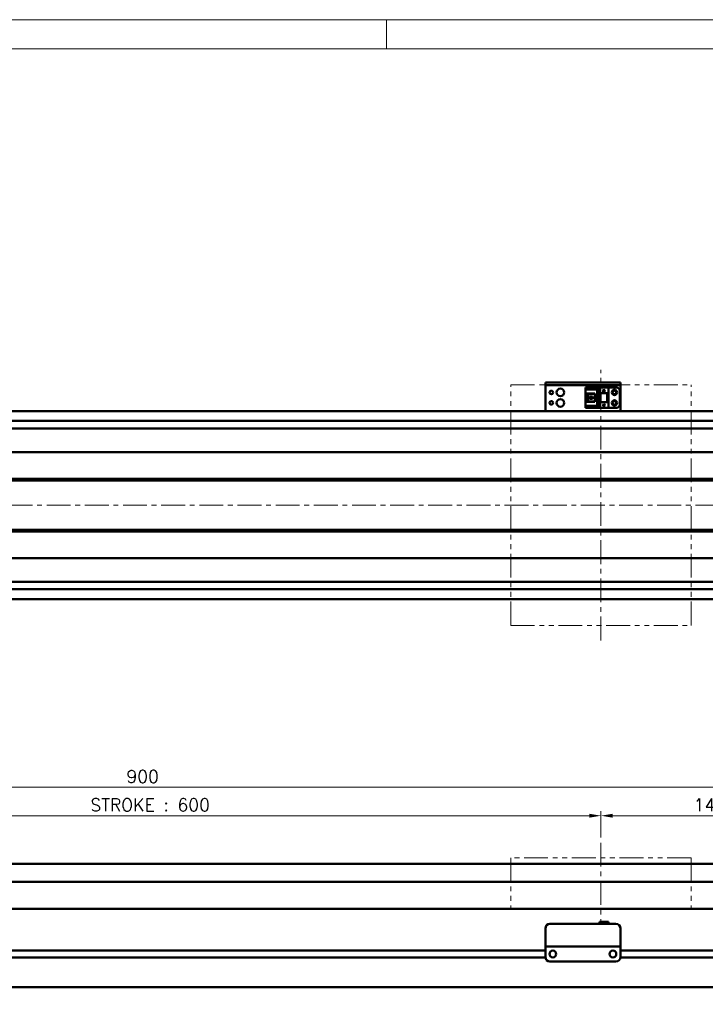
# Model space of a CAD drawing. Header units: millimetres. Extents: x 46891 to 50168, y 6223 to 9676.
# Tile 4 of 6: x 49113 to 49570, y 9021 to 9676. Entities that reach past the tile are written whole.
import ezdxf

# ---------------------------------------------------------------- set-up
doc = ezdxf.new("R2010")
doc.units = ezdxf.units.MM
doc.header["$LTSCALE"] = 0.5
doc.linetypes.add('CENTER', pattern=[50.8, 31.75, -6.35, 6.35, -6.35])
doc.linetypes.add('PHANTOM', pattern=[63.5, 31.75, -6.35, 6.35, -6.35, 6.35, -6.35])
doc.layers.get('0').update_dxf_attribs({"lineweight": 20})
doc.layers.add('1', color=1, linetype='CENTER', lineweight=13)
doc.layers.add('외형선(ISO)', color=7, linetype='Continuous', lineweight=50)
doc.styles.add('DSR TEXT', font='romans.shx', dxfattribs={"bigfont": 'whgtxt.shx'})
doc.styles.get("Standard").update_dxf_attribs({"font": 'romans.shx', "bigfont": 'whgtxt.shx'})
doc.dimstyles.new('DSR', dxfattribs={"dimscale": 2, "dimtxt": 3, "dimasz": 3, "dimexe": 0.5, "dimexo": 0.5, "dimgap": 0.5, "dimtad": 1, "dimdsep": 46, "dimtxsty": 'Standard', "dimcen": 2.5, "dimclrd": 4, "dimclre": 4, "dimclrt": 2, "dimadec": 0, "dimazin": 2, "dimtfac": 1, "dimtmove": 0, "dimatfit": 3, "dimfxl": 0, "dimlwd": -1, "dimlwe": -1, "dimarcsym": 0})

# ---------------------------------------------------------------- blocks, each defined once
blk = doc.blocks.new('A$C1C1952E1')
at = {"color": 1}
blk.add_lwpolyline([(0, 0), (420, 0), (420, 297), (0, 297)], close=True, dxfattribs=at)
at = {"color": 3}
blk.add_lwpolyline([(5, 5), (415, 5), (415, 292), (5, 292)], close=True, dxfattribs=at)
blk = doc.blocks.new('*D85')
at = {"color": 1, "linetype": 'ByBlock'}
for p, q in [((48900.29, 9131.66), (48900.29, 9149.06)), ((48908.09, 9146.06), (49492.49, 9146.06)), ((49500.29, 9131.66), (49500.29, 9149.06))]:
    blk.add_line(p, q, dxfattribs=at)
at = {"color": 1}
for points in [[(48908.09, 9147.36), (48908.09, 9144.76), (48900.29, 9146.06)], [(49492.49, 9147.36), (49492.49, 9144.76), (49500.29, 9146.06)]]:
    blk.add_solid(points, dxfattribs=at)
at = {"layer": 'Defpoints', "color": 0}
for p in [(49500.29, 9146.06), (48900.29, 9128.06), (49500.29, 9128.06)]:
    blk.add_point(p, dxfattribs=at)
at = {"color": 3, "insert": (49200.29, 9153.26), "char_height": 8.4, "attachment_point": 5, "style": 'DSR TEXT'}
blk.add_mtext('STROKE : 600', dxfattribs=at)
blk = doc.blocks.new('*D86')
at = {"color": 1, "linetype": 'ByBlock'}
for p, q in [((49500.29, 9131.66), (49500.29, 9149.06)), ((49508.09, 9146.06), (49637.49, 9146.06)), ((49645.29, 9117.66), (49645.29, 9149.06))]:
    blk.add_line(p, q, dxfattribs=at)
at = {"color": 1}
for points in [[(49508.09, 9147.36), (49508.09, 9144.76), (49500.29, 9146.06)], [(49637.49, 9147.36), (49637.49, 9144.76), (49645.29, 9146.06)]]:
    blk.add_solid(points, dxfattribs=at)
at = {"layer": 'Defpoints', "color": 0}
for p in [(49645.29, 9146.06), (49500.29, 9128.06), (49645.29, 9114.06)]:
    blk.add_point(p, dxfattribs=at)
at = {"color": 3, "insert": (49572.79, 9153.26), "char_height": 8.4, "attachment_point": 5, "style": 'DSR TEXT'}
blk.add_mtext('145', dxfattribs=at)
blk = doc.blocks.new('*D83')
at = {"color": 1, "linetype": 'ByBlock'}
for p, q in [((48745.29, 9117.66), (48745.29, 9168)), ((49645.29, 9117.66), (49645.29, 9168)), ((49637.49, 9165), (48753.09, 9165))]:
    blk.add_line(p, q, dxfattribs=at)
at = {"color": 1}
for points in [[(48753.09, 9166.3), (48753.09, 9163.7), (48745.29, 9165)], [(49637.49, 9166.3), (49637.49, 9163.7), (49645.29, 9165)]]:
    blk.add_solid(points, dxfattribs=at)
at = {"layer": 'Defpoints', "color": 0}
for p in [(48745.29, 9165), (48745.29, 9114.06), (49645.29, 9114.06)]:
    blk.add_point(p, dxfattribs=at)
at = {"color": 3, "insert": (49195.29, 9172.2), "char_height": 8.4, "attachment_point": 5, "style": 'DSR TEXT'}
blk.add_mtext('900', dxfattribs=at)

msp = doc.modelspace()

# ---------------------------------------------------------------- linework, layer by layer
at = {"color": 1}
msp.add_line((49357.48132, 9675.71252), (49357.48132, 9656.40752), dxfattribs=at)
at = {"color": 6, "linetype": 'PHANTOM'}
for p, q in [((49440.28843, 9432.7159), (49560.28843, 9432.7159)), ((49440.28843, 9272.7159), (49440.28843, 9432.7159)), ((49560.28843, 9272.7159), (49560.28843, 9432.7159)), ((49440.28843, 9272.7159), (49560.28843, 9272.7159)), ((49560.28843, 9118.05808), (49440.28843, 9118.05808)), ((49440.28843, 9118.05808), (49440.28843, 9084.05808)), ((49560.28843, 9118.05808), (49560.28843, 9084.05808))]:
    msp.add_line(p, q, dxfattribs=at)
at = {"layer": '1'}
for p, q in [((49500.28843, 9262.7159), (49500.28843, 9442.7159)), ((49655.28843, 9352.7159), (48735.28843, 9352.7159)), ((49500.28843, 9128.05808), (49500.28843, 9074.05808))]:
    msp.add_line(p, q, dxfattribs=at)
at = {"layer": '외형선(ISO)'}
for p, q in [((49463.28843, 9434.21588), (49463.28843, 9434.21586)), ((49463.28843, 9434.21588), (49513.28843, 9434.21588)), ((49463.28843, 9432.61586), (49463.28843, 9434.21586)), ((49466.28843, 9434.21585), (49510.28843, 9434.21585)), ((49513.28843, 9434.21586), (49513.28843, 9432.61586)), ((49463.28843, 9432.61586), (49463.28843, 9432.11588)), ((49463.28843, 9432.11588), (49463.28843, 9417.21588)), ((49466.28843, 9432.61585), (49510.28843, 9432.61585)), ((49490.08843, 9430.9159), (49505.28843, 9430.9159)), ((49490.08843, 9430.91589), (49490.08843, 9430.11589)), ((49490.08843, 9430.91589), (49499.28843, 9430.91589)), ((49490.08843, 9430.11589), (49498.38843, 9430.11589)), ((49490.08843, 9430.11589), (49490.08843, 9429.61589)), ((49490.08843, 9427.01589), (49490.08843, 9429.61589)), ((49490.08843, 9429.61589), (49497.88843, 9429.61589)), ((49498.38843, 9430.11589), (49497.88843, 9429.61589)), ((49497.88843, 9429.61589), (49497.88843, 9418.81589)), ((49498.38843, 9430.11589), (49498.38843, 9418.31589)), ((49499.28843, 9427.21587), (49499.28843, 9430.91587)), ((49499.28843, 9430.91587), (49505.28843, 9430.91587)), ((49499.28843, 9427.21587), (49499.28843, 9421.21589)), ((49499.28843, 9427.21587), (49505.28843, 9427.21587)), ((49499.78843, 9427.21587), (49499.78843, 9421.21589)), ((49500.08843, 9421.21589), (49500.08843, 9427.21587)), ((49501.68843, 9428.61587), (49502.28843, 9429.81587)), ((49501.88843, 9428.61587), (49501.68843, 9428.61587)), ((49501.88843, 9428.21587), (49501.88843, 9428.61587)), ((49502.68843, 9428.21587), (49501.88843, 9428.21587)), ((49502.28843, 9429.81587), (49502.88843, 9428.61587)), ((49502.68843, 9428.61587), (49502.68843, 9428.21587)), ((49502.88843, 9428.61587), (49502.68843, 9428.61587)), ((49504.48843, 9427.21587), (49504.48843, 9421.21589)), ((49504.78843, 9421.21589), (49504.78843, 9427.21587)), ((49510.78843, 9430.91589), (49505.28843, 9430.91589)), ((49505.28843, 9430.91587), (49505.28843, 9430.91589)), ((49505.28843, 9427.21587), (49505.28843, 9430.91587)), ((49505.28843, 9427.21587), (49505.28843, 9421.21589)), ((49512.78843, 9419.51589), (49512.78843, 9428.91589)), ((49513.28843, 9432.11588), (49513.28843, 9432.61586)), ((49513.28843, 9417.21588), (49513.28843, 9432.11588)), ((49490.08843, 9421.41589), (49490.08843, 9427.01589)), ((49490.08843, 9427.01589), (49496.28843, 9427.01589)), ((49490.08843, 9418.81589), (49490.08843, 9421.41589)), ((49496.28843, 9421.41589), (49490.08843, 9421.41589)), ((49491.38843, 9427.01589), (49491.38843, 9421.41589)), ((49491.88843, 9427.01589), (49491.88843, 9426.66589)), ((49491.88843, 9421.76589), (49491.88843, 9426.66589)), ((49491.88843, 9426.66589), (49496.28843, 9426.66589)), ((49491.88843, 9421.76589), (49491.88843, 9421.41589)), ((49496.28843, 9421.76589), (49491.88843, 9421.76589)), ((49492.84843, 9423.41589), (49492.84843, 9425.01589)), ((49492.84843, 9425.01589), (49494.68843, 9425.01589)), ((49494.68843, 9423.41589), (49492.84843, 9423.41589)), ((49494.68843, 9425.01589), (49494.68843, 9423.41589)), ((49496.28843, 9427.01589), (49496.28843, 9421.41589)), ((49499.78843, 9421.21589), (49499.28843, 9421.21589)), ((49499.28843, 9417.51587), (49499.28843, 9421.21587)), ((49499.28843, 9421.21587), (49505.28843, 9421.21587)), ((49499.78843, 9421.21589), (49500.08843, 9421.21589)), ((49500.08843, 9421.21589), (49504.48843, 9421.21589)), ((49504.48843, 9421.21589), (49504.78843, 9421.21589)), ((49505.28843, 9421.21589), (49504.78843, 9421.21589)), ((49505.28843, 9417.51587), (49505.28843, 9421.21587)), ((49635.28843, 9415.2159), (48960.28843, 9415.2159)), ((49463.28843, 9415.2159), (49463.28843, 9417.21588)), ((49490.08843, 9418.81589), (49490.08843, 9418.31589)), ((49497.88843, 9418.81589), (49490.08843, 9418.81589)), ((49490.08843, 9418.31589), (49490.08843, 9417.51589)), ((49498.38843, 9418.31589), (49490.08843, 9418.31589)), ((49490.08843, 9417.51589), (49499.28843, 9417.51589)), ((49498.38843, 9418.31589), (49497.88843, 9418.81589)), ((49499.28843, 9417.51587), (49505.28843, 9417.51587)), ((49501.68843, 9419.01587), (49502.28843, 9420.21587)), ((49501.88843, 9419.01587), (49501.68843, 9419.01587)), ((49501.88843, 9418.61587), (49501.88843, 9419.01587)), ((49502.68843, 9418.61587), (49501.88843, 9418.61587)), ((49502.28843, 9420.21587), (49502.88843, 9419.01587)), ((49502.68843, 9419.01587), (49502.68843, 9418.61587)), ((49502.88843, 9419.01587), (49502.68843, 9419.01587)), ((49510.78843, 9417.51589), (49505.28843, 9417.51589)), ((49513.28843, 9417.21588), (49513.28843, 9415.2159)), ((49635.28843, 9408.7159), (48960.28843, 9408.7159)), ((48755.28843, 9403.7159), (49635.28843, 9403.7159)), ((48755.28843, 9387.94331), (49635.28843, 9387.94331)), ((48768.78843, 9369.7159), (49621.78843, 9369.7159)), ((48769.25706, 9370.2159), (49621.31981, 9370.2159)), ((48769.25706, 9369.2159), (49621.31981, 9369.2159)), ((48768.78843, 9335.7159), (49621.78843, 9335.7159)), ((48769.25706, 9336.2159), (49621.31981, 9336.2159)), ((48769.25706, 9335.2159), (49621.31981, 9335.2159)), ((48755.28843, 9317.48849), (49635.28843, 9317.48849)), ((48755.28843, 9301.7159), (49635.28843, 9301.7159)), ((49635.28843, 9296.7159), (48960.28843, 9296.7159)), ((49635.28843, 9290.2159), (48960.28843, 9290.2159)), ((48960.28843, 9114.05808), (49635.28843, 9114.05808)), ((48960.28843, 9102.05808), (49635.28843, 9102.05808)), ((49635.28843, 9084.05808), (48905.28843, 9084.05808)), ((49466.28843, 9074.05824), (49510.28843, 9074.05824)), ((49499.28843, 9075.55823), (49499.28843, 9074.05824)), ((49499.28843, 9075.55823), (49505.28843, 9075.55823)), ((49505.28843, 9075.55823), (49505.28843, 9074.05824)), ((49463.28843, 9061.05824), (49463.28843, 9071.05824)), ((49513.28843, 9071.05824), (49513.28843, 9061.05824)), ((49463.28843, 9061.05824), (49463.28843, 9059.05823)), ((49513.28843, 9059.05823), (49513.28843, 9061.05824)), ((49463.28843, 9056.30808), (48959.28843, 9056.30808)), ((49463.28843, 9056.30808), (48959.28843, 9056.30808)), ((49463.28843, 9059.05821), (49463.28843, 9059.05823)), ((49463.28843, 9059.05823), (49513.28843, 9059.05823)), ((49463.28843, 9058.5582), (49463.28843, 9059.05821)), ((49463.28843, 9059.05821), (49466.05893, 9059.05821)), ((49463.28843, 9052.0582), (49463.28843, 9058.5582)), ((49468.31177, 9056.30808), (49468.2651, 9056.30808)), ((49468.51793, 9059.05821), (49470.78843, 9059.05821)), ((49475.78843, 9059.05821), (49500.78843, 9059.05821)), ((49505.78843, 9059.05821), (49508.05893, 9059.05821)), ((49508.31177, 9056.30808), (49508.2651, 9056.30808)), ((49510.51793, 9059.05821), (49513.28843, 9059.05821)), ((49513.28843, 9059.05823), (49513.28843, 9059.05821)), ((49513.28843, 9059.05821), (49513.28843, 9058.5582)), ((49513.28843, 9058.5582), (49513.28843, 9052.0582)), ((49635.28843, 9056.30808), (49513.28843, 9056.30808)), ((49463.29888, 9051.80808), (48959.27799, 9051.80808)), ((49463.29888, 9051.80808), (48959.27799, 9051.80808)), ((49466.28843, 9049.0582), (49510.28843, 9049.0582)), ((49635.28843, 9051.80808), (49513.27799, 9051.80808)), ((48755.28843, 9032.05808), (49635.28843, 9032.05808))]:
    msp.add_line(p, q, dxfattribs=at)
for centre, radius in [((49467.28843, 9427.7159), 1.2295), ((49473.28843, 9427.7159), 2.5), ((49509.28843, 9427.71589), 1.75), ((49509.28843, 9427.7159), 1.2295), ((49467.28843, 9420.7159), 1.2295), ((49473.28843, 9420.7159), 2.5), ((49509.28843, 9420.71589), 1.75), ((49509.28843, 9420.7159), 1.2295), ((49468.28843, 9054.0582), 2.25), ((49508.28843, 9054.0582), 2.25)]:
    msp.add_circle(centre, radius, dxfattribs=at)
for centre, radius, start, end in [((49510.78843, 9428.91589), 2, 0, 90), ((49510.78843, 9419.51589), 2, 270, 0), ((49466.28843, 9071.05824), 3, 90, 180), ((49510.28843, 9071.05824), 3, 0, 90), ((49466.28843, 9052.0582), 3, 180, 270), ((49510.28843, 9052.0582), 3, 270, 0)]:
    msp.add_arc(centre, radius, start, end, dxfattribs=at)
at = {"layer": '외형선(ISO)', "extrusion": (0, 0, -1)}
for centre, major_axis, start_param, end_param in [((49466.28843, 9434.21586), (-3, 0), 4.712389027, 6.283185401), ((49510.28843, 9434.21586), (3, 0), 0, 1.570796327), ((49466.28843, 9432.61586), (-3, 0), 4.71238898, 6.283185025), ((49510.28843, 9432.61586), (3, 0), 0.000000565, 1.570796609)]:
    msp.add_ellipse(centre, major_axis=major_axis, ratio=0.00001, start_param=start_param, end_param=end_param, dxfattribs=at)
at = {"layer": '외형선(ISO)'}
for centre, major_axis, start_param, end_param in [((49467.28843, 9059.05823), (-1.2295, 0), 3.138702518, 6.280295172), ((49473.28843, 9059.05823), (-2.5, 0), 3.141592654, 6.283185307), ((49503.28843, 9059.05823), (-2.5, 0), 3.141592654, 6.283185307), ((49509.28843, 9059.05823), (-1.2295, 0), 3.140629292, 6.282221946)]:
    msp.add_ellipse(centre, major_axis=major_axis, ratio=0.00001, start_param=start_param, end_param=end_param, dxfattribs=at)

# ---------------------------------------------------------------- block references
at = {"xscale": 3.861000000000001, "yscale": 3.861000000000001, "zscale": 3.861000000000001}
msp.add_blockref('A$C1C1952E1', (48546.67132, 8528.99552), dxfattribs=at)

# ---------------------------------------------------------------- dimensions: what is measured, and where the dimension line sits
for base, p1, p2, picture, middle in [((48745.28843, 9165.00367), (49645.28843, 9114.05808), (48745.28843, 9114.05808), '*D83', (49195.28843, 9172.20367)), ((49645.28843, 9146.05993), (49500.28843, 9128.05808), (49645.28843, 9114.05808), '*D86', (49572.78843, 9153.25993))]:
    dim = msp.add_linear_dim(base=base, p1=p1, p2=p2, dimstyle='DSR', override={"dimscale": 3, "dimtxt": 2.8, "dimasz": 2.600136, "dimexe": 1, "dimexo": 1.2, "dimgap": 1, "dimdec": 4, "dimtxsty": 'DSR TEXT', "dimclrd": 1, "dimclre": 1, "dimclrt": 3, "dimtdec": 4, "dimtix": 1})
    dim.commit()
    dim.dimension.update_dxf_attribs({"geometry": picture, "text_midpoint": middle})
dim = msp.add_linear_dim(base=(49500.28843, 9146.05993), p1=(48900.28843, 9128.05808), p2=(49500.28843, 9128.05808), text='STROKE : <>', dimstyle='DSR', override={"dimscale": 3, "dimtxt": 2.8, "dimasz": 2.600136, "dimexe": 1, "dimexo": 1.2, "dimgap": 1, "dimdec": 4, "dimtxsty": 'DSR TEXT', "dimclrd": 1, "dimclre": 1, "dimclrt": 3, "dimtdec": 4, "dimtix": 1})
dim.commit()
dim.dimension.update_dxf_attribs({"geometry": '*D85', "text_midpoint": (49200.28843, 9153.25993)})

doc.saveas('drawing.dxf')
